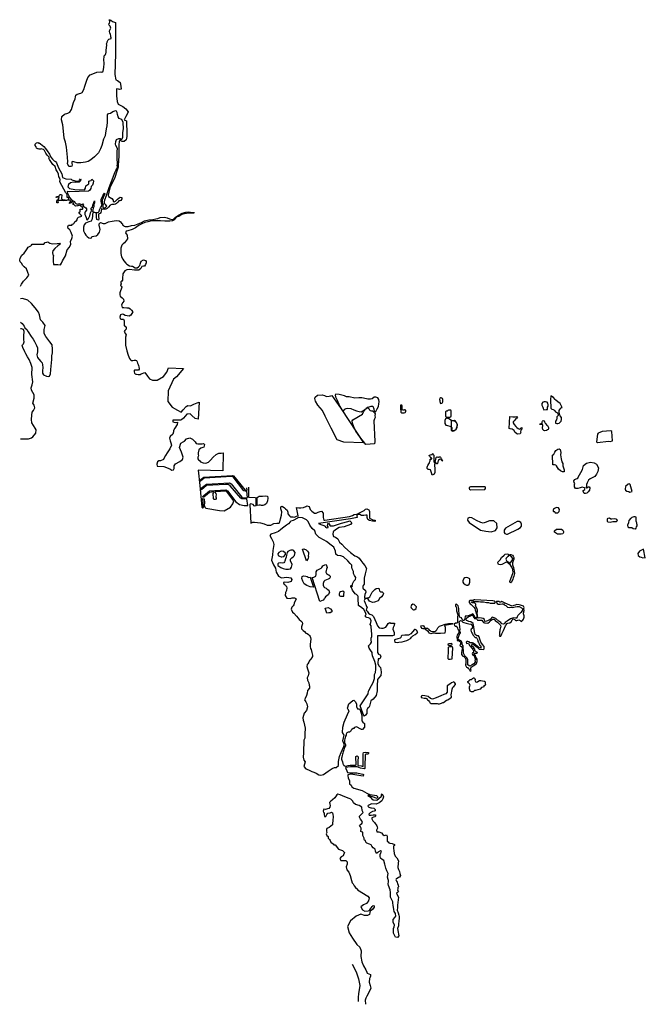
# Model space of a CAD drawing. Extents: x 208690 to 241262, y 753564 to 804811.
import ezdxf

# ---------------------------------------------------------------- set-up
doc = ezdxf.new("R2010")
doc.units = 0
doc.header["$LTSCALE"] = 800
doc.layers.add('WETLANDS', color=3, linetype='CONTINUOUS')

msp = doc.modelspace()

# ---------------------------------------------------------------- linework, layer by layer
at = {"layer": 'WETLANDS', "color": 0}
for points in [[(208734, 790940), (208779, 791046), (208884, 791198), (209055, 791367), (209162, 791520), (209120, 791647), (209040, 791842), (208917, 791955), (208853, 792015), (208789, 792147), (208710, 792210), (208708, 792213), (208690, 792300), (208718, 792398), (208801, 792557), (208915, 792666), (209005, 792781), (209077, 792893), (209123, 792978), (209202, 793014), (209272, 793036), (209298, 793075), (209335, 793130), (209954, 793128), (210010, 793206), (210095, 793239), (210164, 793246), (210258, 793184), (210390, 793151), (210643, 793169), (210786, 793171), (210815, 793150), (210677, 793047), (210518, 792895), (210408, 792776), (210391, 792699), (210419, 792572), (210451, 792531), (210426, 792459), (210430, 792392), (210440, 792238), (210459, 792069), (210681, 792066), (210812, 792054), (210820, 792057), (210866, 792134), (210892, 792171), (210923, 792254), (211069, 792518), (211164, 792824), (211289, 792967), (211349, 793128), (211329, 793268), (211397, 793431), (211442, 793549), (211376, 793727), (211308, 793879), (211221, 793951), (211201, 794035), (211238, 794125), (211350, 794124), (211400, 794115), (211448, 794162), (211486, 794193), (211501, 794218), (211522, 794241), (211536, 794244), (211568, 794276), (211582, 794317), (211623, 794327), (211647, 794344), (211688, 794394), (211708, 794483), (211745, 794525), (211805, 794546), (211879, 794562), (211922, 794590), (211887, 794645), (211815, 794698), (211789, 794764), (211788, 794800), (211833, 794813), (211840, 794834), (211838, 794903), (211839, 794945), (211902, 794947), (211961, 794952), (211977, 794968), (211976, 795033), (211905, 795079), (211861, 795116), (211806, 795151), (211794, 795143), (211767, 795157), (211711, 795124), (211599, 795112), (211526, 795167), (211517, 795194), (211488, 795191), (211456, 795207), (211465, 795232), (211489, 795236), (211510, 795240), (211499, 795270), (211473, 795303), (211434, 795326), (211390, 795324), (211358, 795280), (211321, 795253), (211287, 795244), (211280, 795267), (211305, 795310), (211333, 795333), (211344, 795367), (211331, 795401), (211280, 795425), (211235, 795425), (211125, 795395), (210951, 795381), (210829, 795393), (210755, 795406), (210717, 795407), (210688, 795390), (210684, 795327), (210688, 795292), (210687, 795272), (210630, 795273), (210629, 795364), (210660, 795453), (210716, 795444), (210719, 795509), (210739, 795543), (210737, 795565), (210699, 795573), (210593, 795564), (210599, 795615), (210697, 795614), (210752, 795640), (210788, 795704), (210868, 795711), (210886, 795660), (210863, 795556), (210872, 795489), (210941, 795443), (211058, 795438), (211147, 795423), (211220, 795440), (211244, 795480), (211224, 795551), (211170, 795565), (211158, 795610), (211164, 795670), (211151, 795755), (211095, 795792), (210881, 796178), (210822, 796310), (210782, 796382), (210797, 796478), (210772, 796565), (210736, 796625), (210718, 796777), (210665, 796884), (210587, 797004), (210534, 797172), (210409, 797268), (210244, 797535), (210211, 797599), (210221, 797624), (210222, 797659), (210123, 797764), (210051, 797865), (209978, 797994), (209935, 798057), (209810, 798086), (209798, 798068), (209706, 798069), (209652, 798089), (209629, 798089), (209560, 798127), (209542, 798196), (209498, 798255), (209493, 798335), (209561, 798402), (209632, 798427), (209668, 798380), (209705, 798400), (209771, 798347), (209944, 798217), (210040, 798105), (210126, 797984), (210237, 797816), (210308, 797652), (210393, 797548), (210488, 797469), (210558, 797423), (210611, 797360), (210709, 797104), (210890, 796781), (210915, 796589), (211097, 796529), (211372, 796512), (211413, 796474), (211573, 796427), (211709, 796406), (211795, 796407), (211805, 796460), (211850, 796520), (211876, 796492), (211851, 796416), (211794, 796351), (211791, 796348), (211595, 796333), (211494, 796356), (211334, 796323), (211223, 796228), (211195, 796108), (211289, 796021), (211563, 795973), (212057, 795962), (212109, 796042), (212134, 796155), (212238, 796236), (212287, 796265), (212292, 796334), (212298, 796401), (212340, 796421), (212417, 796433), (212432, 796475), (212443, 796506), (212525, 796418), (212522, 796306), (212487, 796200), (212447, 796157), (212408, 796132), (212393, 796029), (212320, 795916), (212267, 795880), (211293, 795855), (211184, 795862), (211157, 795843), (211187, 795786), (211252, 795645), (211248, 795617), (211297, 795535), (211390, 795433), (211481, 795375), (211546, 795353), (211553, 795303), (211618, 795244), (211680, 795215), (211762, 795243), (211872, 795218), (211928, 795154), (211941, 795198), (211976, 795234), (212010, 795170), (211983, 795121), (212027, 795086), (212134, 795015), (212177, 794960), (212164, 794902), (212096, 794814), (212074, 794754), (212084, 794663), (212122, 794609), (212154, 794518), (212167, 794405), (212218, 794395), (212274, 794455), (212334, 794603), (212382, 794757), (212438, 794904), (212405, 794957), (212407, 795007), (212444, 795029), (212476, 795057), (212500, 795150), (212538, 795250), (212554, 795312), (212585, 795381), (212587, 795257), (212557, 795187), (212544, 795083), (212519, 794993), (212494, 794896), (212486, 794828), (212631, 794779), (212738, 794782), (212787, 794788), (212821, 794820), (212845, 794923), (212893, 795013), (212936, 795070), (212976, 795162), (212957, 795268), (212940, 795370), (212933, 795444), (212989, 795566), (213033, 795679), (213058, 795725), (213072, 795771), (213092, 795788), (213119, 795726), (213062, 795608), (213013, 795491), (212980, 795409), (212982, 795326), (213004, 795231), (213034, 795169), (213023, 795140), (213021, 795049), (213033, 795011), (213133, 795017), (213199, 795064), (213231, 795105), (213165, 795187), (213112, 795245), (213108, 795310), (213128, 795439), (213210, 795669), (213341, 796075), (213554, 796615), (213637, 796859), (213711, 797004), (213747, 797077), (213778, 797121), (213781, 797178), (213772, 797210), (213776, 797297), (213770, 797617), (213765, 797776), (213766, 797894), (213761, 797969), (213769, 798013), (213784, 798050), (213788, 798091), (213767, 798140), (213700, 798257), (213686, 798324), (213698, 798464), (213734, 798567), (213846, 798634), (213924, 798620), (213997, 798583), (214030, 798603), (214058, 798700), (214056, 798810), (214067, 798931), (214099, 799138), (214070, 799457), (214002, 799622), (213956, 799638), (213866, 799664), (213812, 799761), (213784, 799876), (213766, 799986), (213738, 800049), (213659, 800061), (213544, 800015), (213416, 799933), (213319, 799917), (213258, 799898), (213253, 799844), (213240, 799708), (213249, 799598), (213243, 799481), (213221, 799285), (213187, 799137), (213168, 799011), (213165, 798916), (213140, 798773), (213052, 798600), (212967, 798266), (212891, 798090), (212789, 797881), (212591, 797678), (212396, 797511), (212259, 797436), (212123, 797399), (211872, 797368), (211679, 797355), (211501, 797417), (211431, 797438), (211416, 797422), (211401, 797384), (211407, 797321), (211416, 797259), (211406, 797193), (211356, 797173), (211243, 797178), (211173, 797329), (211201, 797416), (211184, 797658), (211121, 798182), (211082, 798433), (211002, 798653), (210969, 799011), (210929, 799344), (210874, 799596), (210885, 799774), (211027, 799897), (211202, 799939), (211309, 799998), (211389, 800143), (211490, 800507), (211576, 800699), (211604, 800799), (211611, 800884), (211679, 800938), (211868, 800991), (211949, 801018), (212034, 801176), (212081, 801349), (212172, 801609), (212235, 801809), (212354, 801934), (212501, 801999), (212707, 802078), (212874, 802098), (212974, 802071), (213039, 802123), (213073, 802317), (213080, 802533), (213074, 802732), (213083, 802870), (213110, 802972), (213154, 802998), (213182, 803028), (213196, 803115), (213195, 803200), (213220, 803501), (213218, 803541), (213206, 803546), (213210, 803549), (213232, 803587), (213238, 803627), (213247, 803656), (213262, 803699), (213304, 803769), (213330, 803796), (213401, 803812), (213446, 803840), (213453, 803873), (213441, 803923), (213433, 803968), (213423, 804048), (213383, 804126), (213373, 804202), (213379, 804276), (213405, 804305), (213430, 804368), (213420, 804426), (213397, 804481), (213351, 804518), (213337, 804590), (213350, 804609), (213365, 804635), (213383, 804702), (213391, 804741), (213376, 804753), (213347, 804781), (213352, 804807), (213387, 804811), (213443, 804792), (213527, 804723), (213627, 804682), (213680, 804657), (213674, 803030), (213649, 801960), (213688, 801678), (213779, 801645), (213913, 801549), (213955, 801358), (213967, 801193), (213894, 801174), (213827, 801189), (213736, 801211), (213728, 801137), (213724, 800841), (213763, 800550), (213822, 800422), (214057, 800298), (214216, 800173), (214345, 800009), (214280, 799892), (214213, 799771), (214128, 799605), (214157, 799574), (214248, 799553), (214257, 799390), (214260, 798999), (214272, 798737), (214231, 798557), (214128, 798466), (214025, 798478), (213902, 798536), (213864, 798459), (213858, 798309), (213860, 798158), (213857, 797993), (213848, 797742), (213838, 797453), (213821, 797249), (213813, 797141), (213787, 797038), (213756, 796923), (213652, 796601), (213392, 796059), (213300, 795684), (213308, 795605), (213479, 795498), (213555, 795419), (213553, 795347), (213606, 795330), (213671, 795370), (213789, 795476), (213861, 795547), (213918, 795579), (214008, 795548), (214002, 795479), (213948, 795405), (213896, 795389), (213850, 795378), (213802, 795321), (213737, 795249), (213685, 795216), (213607, 795200), (213490, 795187), (213408, 795158), (213401, 795157), (213321, 795056), (213249, 794991), (213182, 794943), (213081, 794926), (212991, 794946), (212953, 794985), (212948, 794958), (212935, 794844), (212914, 794768), (212873, 794715), (212818, 794705), (212796, 794646), (212801, 794555), (212812, 794461), (212789, 794381), (212707, 794411), (212684, 794540), (212693, 794661), (212686, 794740), (212681, 794747), (212631, 794756), (212567, 794771), (212518, 794757), (212481, 794682), (212483, 794576), (212453, 794401), (212406, 794330), (212291, 794289), (212117, 794213), (212054, 794128), (212006, 794020), (212016, 793826), (212076, 793682), (212141, 793590), (212199, 793535), (212294, 793459), (212364, 793432), (212423, 793451), (212438, 793504), (212468, 793532), (212547, 793536), (212667, 793565), (212752, 793623), (212853, 793759), (212874, 793891), (212823, 794113), (212825, 794191), (212905, 794247), (213042, 794196), (213149, 794205), (213322, 794289), (213502, 794327), (213706, 794351), (213869, 794349), (213943, 794292), (213988, 794214), (214036, 794187), (214049, 794140), (214100, 794094), (214131, 794066), (214181, 794042), (214338, 794039), (214508, 794097), (214686, 794114), (215038, 794256), (215192, 794344), (215415, 794393), (215623, 794410), (215775, 794452), (215885, 794466), (216002, 794521), (216222, 794535), (216360, 794496), (216484, 794453), (216552, 794430), (216636, 794411), (216682, 794415), (216808, 794532), (216995, 794654), (217147, 794742), (217333, 794795), (217471, 794815), (217578, 794798), (217676, 794776), (217752, 794782), (217766, 794767), (217750, 794738), (217578, 794739), (217372, 794729), (217256, 794707), (217126, 794663), (216979, 794574), (216843, 794537), (216734, 794392), (216638, 794336), (216513, 794330), (216251, 794329), (216021, 794344), (215814, 794349), (215558, 794336), (215365, 794291), (215209, 794254), (215043, 794183), (214911, 794108), (214727, 793975), (214539, 793890), (214324, 793823), (214237, 793803), (214204, 793720), (214233, 793660), (214291, 793590), (214297, 793407), (214153, 793202), (214078, 793150), (214016, 793073), (213960, 792911), (213952, 792760), (213953, 792646), (213988, 792472), (214056, 792341), (214121, 792261), (214218, 792131), (214276, 792078), (214406, 792001), (214510, 791977), (214572, 791978), (214703, 791901), (214813, 791898), (214883, 791941), (214937, 792009), (214970, 792085), (215021, 792240), (215132, 792306), (215240, 792283), (215278, 792225), (215275, 792155), (215269, 792149), (215235, 792062), (215185, 791983), (215138, 791985), (215049, 791973), (214993, 791858), (214896, 791779), (214664, 791767), (214413, 791805), (214262, 791783), (214163, 791731), (214131, 791685), (214090, 791642), (214064, 791582), (214044, 791349), (214035, 791276), (214041, 791246), (214013, 791204), (213960, 791172), (213948, 791146), (213960, 791116), (213968, 791060), (213933, 790978), (213949, 790952), (213986, 790933), (214000, 790891), (213975, 790782), (213934, 790698), (213909, 790601), (213912, 790484), (213924, 790423), (214023, 790340), (214092, 790268), (214113, 790161), (214052, 790096), (213994, 789976), (214006, 789892), (214021, 789833), (214106, 789829), (214274, 789813), (214373, 789820), (214450, 789766), (214520, 789686), (214574, 789600), (214480, 789440), (214392, 789377), (214188, 789414), (214096, 789464), (214018, 789477), (213945, 789452), (213899, 789334), (213916, 789261), (213959, 789229), (214090, 789222), (214122, 789134), (214128, 788958), (214134, 788881), (214179, 788851), (214226, 788784), (214229, 788707), (214189, 788653), (214157, 788633), (214132, 788587), (214197, 788463), (214231, 788411), (214207, 788295), (214191, 788125), (214203, 787863), (214273, 787578), (214342, 787343), (214399, 787175), (214460, 787110), (214502, 787079), (214578, 787077), (214658, 787091), (214721, 787090), (214778, 787068), (214802, 787008), (214832, 786939), (214851, 786856), (214871, 786810), (214897, 786744), (214915, 786658), (214909, 786619), (214880, 786573), (214811, 786568), (214705, 786562), (214674, 786570), (214642, 786556), (214648, 786479), (214672, 786406), (214696, 786371), (214736, 786359), (214777, 786353), (214851, 786351), (214921, 786345), (214964, 786351), (215012, 786379), (215205, 786442), (215347, 786264), (215450, 786127), (215608, 786043), (215845, 786050), (216178, 786233), (216343, 786473), (216436, 786699), (217227, 786655), (216862, 786224), (216694, 786098), (216412, 785501), (216400, 784947), (216627, 784652), (216905, 784486), (217089, 784377), (217206, 784499), (217360, 784677), (217443, 784728), (217576, 784715), (217758, 784797), (217922, 784877), (218036, 784902), (217990, 784017), (217823, 784046), (217655, 784216), (217568, 784300), (217396, 784277), (217221, 784072), (217109, 783976), (217065, 783970), (216666, 783966), (216663, 783878), (216783, 783850), (216911, 783870), (216895, 783743), (216769, 783555), (216695, 783430), (216702, 783359), (216656, 783245), (216530, 783124), (216494, 783028), (216530, 782889), (216568, 782792), (216600, 782672), (216505, 782481), (216367, 782260), (216277, 782132), (216212, 782013), (216175, 781927), (216026, 781853), (215940, 781844), (215861, 781794), (215831, 781680), (215856, 781574), (216203, 781553), (216515, 781431), (216617, 781370), (216700, 781381), (216740, 781443), (216733, 781597), (216810, 781694), (217024, 781810), (217171, 781916), (217208, 782048), (217111, 782295), (217007, 782543), (217085, 782765), (217209, 782835), (217277, 782880), (217380, 782988), (217547, 783041), (217684, 782978), (217769, 782898), (217825, 782835), (217877, 782756), (217973, 782736), (218054, 782733), (218182, 782740), (218263, 782747), (218318, 782696), (218269, 782565), (218121, 782512), (218017, 782419), (217975, 782269), (217989, 782173), (217999, 782104), (217972, 782036), (217965, 781948), (217996, 781910), (218048, 781862), (218103, 781804), (218250, 781753), (218389, 781731), (218520, 781783), (218617, 781877), (218757, 782049), (218916, 782183), (219067, 782248), (219177, 782255), (219284, 782259), (219260, 781331), (217984, 781358), (218067, 780573), (218167, 779433), (218218, 779407), (218254, 779415), (218217, 779893), (218302, 779868), (218317, 779670), (218302, 779551), (218332, 779444), (218378, 779389), (219100, 779270), (219334, 779252), (219666, 779433), (219784, 779621), (219836, 779770), (219451, 780272), (218858, 780237), (218843, 780214), (218904, 780151), (218919, 780082), (218908, 780010), (218901, 779977), (218915, 779919), (218912, 779860), (218868, 779838), (218816, 779833), (218776, 779881), (218768, 780149), (218800, 780211), (218773, 780236), (218566, 780196), (218359, 780032), (218279, 779959), (218223, 779952), (218223, 779991), (218274, 780049), (218568, 780287), (219418, 780339), (219507, 780281), (219950, 779723), (220127, 779572), (220378, 779527), (220569, 779532), (220523, 779879), (220315, 779868), (220258, 779873), (220201, 779913), (219657, 780557), (219552, 780619), (219401, 780626), (218416, 780562), (218154, 780347), (218129, 780366), (218130, 780436), (218416, 780642), (219614, 780714), (219705, 780651), (220255, 779965), (220311, 779932), (220548, 779937), (220521, 780272), (220430, 780271), (220364, 780297), (219813, 781011), (219772, 781035), (219732, 781038), (218290, 780953), (218105, 780795), (218063, 780779), (218059, 780818), (218065, 780840), (218282, 781002), (219766, 781080), (219822, 781076), (220434, 780318), (220539, 780329), (220524, 780438)], [(208734, 789067), (208825, 789006), (208920, 788859), (208952, 788774), (209054, 788680), (209127, 788559), (209291, 788328), (209395, 788181), (209461, 788067), (209557, 787860), (209610, 787731), (209619, 787519), (209591, 787366), (209619, 787233), (209687, 787139), (209792, 787029), (209857, 786949), (209881, 786852), (209903, 786700), (209885, 786528), (209882, 786410), (209930, 786332), (210085, 786255), (210183, 786245), (210239, 786264), (210293, 786376), (210314, 786593), (210313, 786603), (210364, 787123), (210356, 787195), (210357, 787324), (210404, 787476), (210395, 787668), (210385, 787886), (210254, 788042), (210049, 788320), (209969, 788485), (209973, 788693), (210023, 788889), (209891, 789069), (209775, 789187), (209718, 789453), (209665, 789596), (209492, 789819), (209305, 790032), (209115, 790213), (208844, 790293), (208734, 790281)], [(208734, 783004), (208813, 783001), (208920, 782987), (209145, 782999), (209261, 783032), (209299, 783046), (209375, 783105), (209526, 783295), (209543, 783468), (209502, 783548), (209410, 783682), (209322, 783829), (209302, 784003), (209319, 784232), (209340, 784384), (209416, 784462), (209478, 784615), (209447, 784749), (209377, 784852), (209445, 785110), (209444, 785290), (209309, 785535), (209281, 785650), (209341, 785808), (209375, 785967), (209324, 786352), (209341, 786716), (209272, 786911), (209190, 787130), (209187, 787132), (209097, 787256), (209014, 787422), (208957, 787517), (208857, 787755), (208825, 787849), (208833, 787889), (208883, 787938), (208919, 788044), (208908, 788150), (208902, 788358), (208916, 788578), (208883, 788686), (208783, 788719), (208734, 788725)], [(226591, 782779), (225573, 782822), (225213, 782940), (224901, 783545), (224590, 784171), (224447, 784462), (224214, 784756), (224086, 784963), (224057, 785087), (224080, 785163), (224199, 785276), (224431, 785280), (224564, 785256), (224665, 785207), (224799, 785223), (224887, 785241), (224945, 785244), (225428, 784549), (226591, 782779)], [(225524, 785258), (225331, 785300), (225154, 785328), (225129, 785306), (225111, 785267), (225132, 785181), (225210, 785048), (225360, 784676), (225438, 784547), (225526, 784450), (225559, 784463), (225612, 784537), (225684, 784574), (225782, 784585), (225925, 784572), (226082, 784507), (226220, 784460), (226358, 784423), (226468, 784407), (226553, 784448), (226665, 784523), (226731, 784569), (226752, 784604), (226802, 784646), (226879, 784669), (226983, 784689), (227027, 784702), (227073, 784688), (227098, 784644), (227110, 784602), (227121, 784550), (227126, 784508), (227139, 784474), (227142, 784457), (227167, 784428), (227203, 784417), (227238, 784419), (227262, 784496), (227305, 784565), (227363, 784682), (227389, 784818), (227412, 784914), (227394, 785041), (227342, 785123), (227225, 785165), (227151, 785170), (227038, 785070), (226960, 785062), (226815, 785067), (226586, 785111), (226511, 785126), (226339, 785131), (226138, 785113), (225839, 785174), (225713, 785180), (225596, 785229), (225524, 785258)], [(220595, 780473), (220611, 779962), (220971, 779938), (220993, 779892), (220984, 779501), (220946, 779484), (220895, 779515), (220840, 779578), (220702, 779612), (220667, 779580), (220729, 778604), (220788, 778647), (220837, 778664), (220918, 778657), (221220, 778619), (221423, 778568), (221572, 778496), (221769, 778500), (221925, 778583), (222080, 778609), (222199, 778610), (222239, 778675), (222262, 778834), (222325, 779030), (222347, 779194), (222292, 779360), (222286, 779450), (222352, 779485), (222475, 779398), (222532, 779354), (222609, 779288), (222649, 779183), (222657, 779090), (222731, 778981), (222797, 778933), (222876, 778931), (222932, 778928), (222990, 778926), (223096, 778963), (223184, 778993), (223099, 779417), (223226, 779412), (223329, 779407), (223458, 779423), (223588, 779470), (223644, 779510), (223754, 779475), (223817, 779313), (223900, 779232), (224043, 779131), (224130, 779126), (224235, 779172), (224326, 779222), (224398, 779235), (224494, 779123), (224498, 778908), (224531, 778760), (224579, 778757), (225863, 778949), (226011, 779009), (226109, 779060), (226222, 779067), (226264, 778894), (225908, 778834), (224255, 778582), (224369, 778529), (224529, 778477), (224592, 778448), (224615, 778392), (224687, 778364), (224749, 778376), (224743, 778424), (224712, 778470), (224733, 778551), (224770, 778598), (224806, 778561), (224854, 778472), (225029, 778473), (225451, 778608), (225771, 778699), (225873, 778722), (225975, 778622), (225912, 778534), (225576, 778413), (225325, 778374), (225131, 778254), (225019, 778156), (224995, 778034), (225037, 777916), (225132, 777881), (225246, 777784), (225347, 777617), (225462, 777506), (225618, 777347), (225908, 777072), (226138, 776909), (226272, 776856), (226359, 776780), (226444, 776661), (226563, 776531), (226660, 776401), (226746, 776239), (226682, 775969), (226628, 775742), (226628, 775536), (226617, 775439), (226574, 775363), (226563, 775320), (226560, 775223), (226688, 775103), (226715, 775007), (226657, 774894), (226640, 774768), (226647, 774711), (226869, 774741), (226912, 774764), (226986, 774912), (227036, 775010), (227176, 775150), (227256, 775208), (227383, 775216), (227418, 775087), (227480, 775028), (227564, 775026), (227615, 774982), (227628, 774945), (227603, 774853), (227534, 774778), (227424, 774681), (227346, 774561), (227169, 774492), (227052, 774484), (226896, 774539), (226837, 774654), (226780, 774681), (226700, 774673), (226652, 774659), (226628, 774577), (226670, 774439), (226718, 774371), (226742, 774272), (226784, 774218), (226751, 774147), (226729, 774083), (226787, 774030), (226849, 773926), (226912, 773864), (227021, 773836), (227103, 773747), (227185, 773585), (227244, 773431), (227319, 773268), (227411, 773157), (227523, 773143), (227619, 773143), (227746, 773196), (227823, 773299), (227880, 773388), (227953, 773432), (228013, 773407), (228202, 773410), (228193, 773286), (228127, 773177), (228120, 773084), (228186, 772922), (228184, 772770), (228105, 772747), (227456, 772744), (227315, 772740), (227311, 771882), (227369, 771788), (227454, 771746), (227497, 771648), (227437, 771548), (227354, 771540), (227330, 771310), (227382, 771184), (227467, 771090), (227485, 770996), (227513, 770843), (227490, 770678), (227379, 770533), (227317, 770464), (227306, 770146), (227300, 769875), (227243, 769637), (227094, 769453), (226964, 769362), (226895, 769090), (226864, 769016), (226802, 768955), (226759, 768892), (226764, 768762), (226766, 768706), (226701, 768618), (226624, 768559), (226601, 768576), (226599, 768580), (226415, 769105), (226522, 769257), (226662, 769465), (226841, 769723), (226856, 769855), (226872, 769895), (226999, 770154), (227096, 770320), (227160, 770530), (227161, 770728), (227220, 770836), (227239, 771001), (227229, 771211), (227176, 771409), (227053, 771699), (227035, 771827), (227038, 771870), (226959, 772002), (226879, 772101), (226855, 772219), (226955, 772332), (227003, 772408), (226997, 772527), (226998, 772620), (227032, 772702), (227019, 772880), (227002, 772972), (226987, 773259), (226943, 773340), (226978, 773438), (226982, 773525), (226933, 773644), (226859, 773676), (226762, 773701), (226699, 773738), (226698, 773812), (226725, 773854), (226703, 773962), (226607, 774106), (226503, 774196), (226336, 774320), (226334, 774467), (226317, 774548), (226311, 774641), (226319, 774727), (226318, 774769), (226311, 774795), (226292, 774817), (226273, 774847), (226225, 774895), (226199, 774906), (226162, 774936), (226021, 775125), (225971, 775264), (225938, 775306), (225949, 775385), (225999, 775291), (226024, 775453), (226081, 775587), (226167, 775668), (226197, 775770), (226120, 775879), (226072, 775991), (226070, 776087), (226007, 776221), (225985, 776322), (225977, 776429), (225900, 776503), (225770, 776642), (225552, 776861), (225413, 776907), (225236, 776921), (225148, 776990), (225131, 777141), (225051, 777355), (224914, 777459), (224662, 777653), (224536, 777725), (224275, 777856), (224104, 778034), (224061, 778200), (223921, 778327), (223798, 778495), (223702, 778685), (223618, 778784), (223415, 778889), (223204, 778898), (223151, 778868), (222921, 778749), (222809, 778704), (222776, 778674), (222688, 778577), (222579, 778494), (222447, 778391), (222285, 778271), (222166, 778169), (221994, 778104), (221767, 778027), (221717, 777956), (221796, 777803), (221895, 777633), (221921, 777489), (221877, 777186), (221845, 776943), (221803, 776683), (221897, 776434), (222015, 776261), (222042, 776064), (222172, 775840), (222329, 775769), (222607, 775794), (222808, 775761), (222853, 775679), (222819, 775566), (222658, 775520), (222454, 775529), (222431, 775517), (222431, 775508), (222427, 775485), (222436, 775459), (222440, 775441), (222445, 775427), (222476, 775410), (222489, 775396), (222525, 775378), (222552, 775352), (222582, 775314), (222605, 775238), (222574, 775101), (222527, 775003), (222512, 774836), (222596, 774696), (222773, 774692), (222868, 774727), (223001, 774720), (223065, 774677), (223078, 774643), (223005, 774493), (222972, 774445), (222955, 774349), (222929, 774310), (222851, 774235), (222822, 774129), (222886, 773980), (222960, 773916), (223095, 773766), (223192, 773670), (223237, 773585), (223333, 773522), (223404, 773448), (223413, 773368), (223366, 773208), (223359, 773102), (223451, 773025), (223513, 772973), (223595, 772889), (223658, 772866), (223722, 772815), (223779, 772754), (223811, 772708), (223837, 772651), (223846, 772567), (223833, 772445), (223818, 772286), (223806, 772182), (223834, 772084), (223858, 772024), (223902, 771876), (223915, 771813), (223935, 771735), (223936, 771672), (223853, 771530), (223803, 771470), (223770, 771429), (223745, 771378), (223690, 771279), (223659, 771246), (223640, 771146), (223669, 771018), (223713, 770916), (223746, 770813), (223706, 770669), (223658, 770564), (223676, 770433), (223749, 770293), (223770, 770173), (223778, 770115), (223776, 770026), (223675, 769894), (223655, 769764), (223619, 769634), (223550, 769487), (223516, 769405), (223581, 769311), (223643, 769202), (223676, 769044), (223616, 768854), (223495, 768726), (223439, 768474), (223446, 768357), (223485, 768243), (223553, 767943), (223540, 767636), (223533, 767417), (223487, 767315), (223490, 767139), (223475, 766847), (223460, 766648), (223456, 766422), (223490, 766272), (223554, 766188), (223518, 766056), (223490, 765939), (223587, 765826), (223724, 765760), (223908, 765688), (224011, 765654), (224126, 765588), (224272, 765514), (224363, 765495), (224505, 765533), (224752, 765702), (224956, 765839), (225077, 765892), (225162, 765893), (225283, 765992), (225286, 766197), (225333, 766459), (225433, 766670), (225561, 766979), (225595, 767090), (225566, 767141), (225512, 767276), (225545, 767425), (225579, 767573), (225490, 767709), (225513, 767982), (225590, 768253), (225754, 768645), (225850, 768839), (225791, 768908), (225750, 768981), (225818, 769206), (226037, 769377), (226085, 769391), (226154, 769326), (226234, 769205), (226232, 769058), (226241, 769010), (226280, 768943), (226320, 768945), (226376, 768939), (226424, 768875), (226461, 768724), (226506, 768600), (226505, 768466), (226509, 768327), (226561, 768247), (226635, 768175), (226647, 767985), (226540, 767871), (226485, 767866), (226416, 767894), (226268, 767994), (226217, 768002), (226118, 767979), (226090, 767919), (226054, 767915), (225978, 767868), (225940, 767828), (225906, 767755), (225854, 767730), (225789, 767727), (225723, 767689), (225692, 767616), (225689, 767576), (225659, 767523), (225635, 767442), (225617, 767381), (225608, 767320), (225602, 767240), (225601, 767192), (225640, 767125), (225661, 767080), (225655, 767004), (225611, 766958), (225585, 766880), (225563, 766803), (225537, 766704), (225518, 766633), (225503, 766577), (225481, 766513), (225458, 766419), (225451, 766383), (225451, 766315), (225469, 766264), (225504, 766187), (225506, 766102), (225534, 766026), (225563, 766019), (225574, 765985), (225604, 765973), (225671, 765964), (225786, 765992), (225890, 766010), (226025, 766008), (226179, 766006), (226211, 766024), (226192, 766459), (226262, 766505), (226319, 766451), (226295, 766214), (226291, 766006), (226315, 765992), (226472, 765983), (226575, 765936), (226581, 766606), (226593, 766672), (226710, 766693), (226843, 766676), (226859, 766612), (226839, 766575), (226737, 766579), (226675, 766546), (226670, 766373), (226659, 766114), (226657, 765829), (226622, 765812), (226440, 765856), (226257, 765920), (225913, 765928), (225660, 765887), (225662, 765837), (225730, 765711), (225760, 765633), (225877, 765615), (226239, 765606), (226471, 765564), (226560, 765544), (226593, 765529), (226567, 765442), (226446, 765460), (225935, 765548), (225856, 765525), (225778, 765501), (225769, 765448), (225793, 765355), (225859, 765198), (225868, 765045), (225955, 764973), (225978, 764887), (226080, 764818), (226521, 764693), (226757, 764545), (226927, 764487), (227164, 764444), (227273, 764429), (227314, 764388), (227316, 764320), (227294, 764280), (227059, 764360), (226871, 764440), (226832, 764449), (226817, 764434), (226904, 764382), (226958, 764340), (227013, 764270), (227098, 764212), (227292, 764195), (227397, 764272), (227531, 764394), (227532, 764463), (227557, 764512), (227634, 764370), (227600, 764262), (227538, 764156), (227413, 764055), (227249, 763983), (227014, 763999), (226826, 763914), (226820, 763875), (226872, 763820), (226926, 763806), (226965, 763798), (226982, 763793), (227015, 763793), (227130, 763776), (227198, 763704), (227199, 763640), (227139, 763613), (227053, 763596), (226929, 763530), (226861, 763458), (226891, 763402), (226984, 763414), (227101, 763424), (227200, 763423), (227240, 763372), (227186, 763322), (227103, 763303), (227028, 763278), (227031, 763224), (227079, 763120), (227157, 763027), (227276, 762847), (227306, 762807), (227317, 762725), (227272, 762626), (227276, 762546), (227381, 762542), (227523, 762484), (227596, 762395), (227664, 762344), (227739, 762365), (227787, 762378), (227826, 762312), (227828, 762279), (227822, 762149), (227830, 762045), (227869, 762016), (227910, 761974), (227962, 761945), (228082, 761933), (228202, 761878), (228201, 761829), (228152, 761788), (228144, 761678), (228161, 761561), (228190, 761407), (228244, 761279), (228324, 761186), (228409, 761033), (228392, 760905), (228375, 760684), (228405, 760575), (228465, 760480), (228487, 760379), (228521, 760271), (228462, 760179), (228408, 760163), (228288, 760072), (228279, 760037), (228306, 759969), (228349, 759914), (228367, 759846), (228400, 759761), (228417, 759676), (228384, 759638), (228374, 759572), (228367, 759513), (228393, 759476), (228417, 759446), (228396, 759420), (228353, 759389), (228312, 759350), (228326, 759302), (228404, 759139), (228356, 758730), (228357, 758606), (228350, 758472), (228393, 758330), (228428, 758199), (228451, 758127), (228453, 758036), (228433, 757916), (228415, 757738), (228405, 757648), (228366, 757506), (228403, 757313), (228414, 757217), (228426, 757122), (228362, 757033), (228259, 757052), (228157, 757268), (228149, 757510), (228189, 757592), (228200, 757683), (228141, 757832), (228142, 757987), (228217, 758074), (228280, 758148), (228261, 758283), (228190, 758391), (228178, 758498), (228140, 758716), (228123, 758835), (228109, 758899), (228001, 759140), (227995, 759255), (227995, 759376), (227978, 759529), (227884, 759741), (227869, 759835), (227891, 759936), (227891, 760009), (227880, 760054), (227845, 760176), (227868, 760373), (227813, 760519), (227751, 760647), (227700, 760861), (227649, 761052), (227563, 761107), (227480, 761179), (227456, 761277), (227461, 761368), (227501, 761444), (227523, 761513), (227468, 761553), (227370, 761507), (227332, 761461), (227263, 761422), (227218, 761528), (227199, 761638), (227097, 761715), (227020, 761790), (226989, 761856), (226896, 761906), (226760, 761945), (226720, 762006), (226687, 762096), (226634, 762109), (226623, 762150), (226629, 762220), (226615, 762249), (226562, 762353), (226551, 762418), (226557, 762460), (226547, 762518), (226483, 762549), (226453, 762567), (226461, 762678), (226462, 762724), (226429, 762806), (226390, 762874), (226433, 762931), (226500, 762973), (226534, 763024), (226506, 763114), (226437, 763202), (226389, 763308), (226377, 763363), (226508, 763473), (226567, 763539), (226520, 763645), (226495, 763820), (226372, 763911), (226171, 763961), (226074, 764055), (226033, 764133), (225931, 764237), (225841, 764284), (225622, 764370), (225383, 764464), (225249, 764501), (225196, 764459), (225099, 764309), (224976, 764210), (224884, 764139), (224827, 764066), (224839, 763985), (224858, 763920), (224846, 763830), (224792, 763747), (224601, 763711), (224523, 763719), (224484, 763616), (224502, 763552), (224539, 763522), (224539, 763436), (224554, 763342), (224630, 763340), (224688, 763435), (224733, 763506), (224856, 763529), (224925, 763559), (224982, 763527), (225002, 763440), (225013, 763340), (224995, 763131), (224976, 762968), (224970, 762899), (224811, 762768), (224674, 762716), (224668, 762666), (224664, 762581), (224683, 762503), (224651, 762442), (224673, 762348), (224753, 762290), (224758, 762216), (224823, 762145), (224858, 762098), (224895, 762011), (224961, 761953), (225008, 761909), (225045, 761871), (225114, 761860), (225283, 761647), (225500, 761574), (225583, 761487), (225595, 761477), (225530, 761294), (225430, 761236), (225363, 761151), (225410, 761057), (225540, 761047), (225662, 761050), (225735, 760979), (225745, 760856), (225691, 760712), (225731, 760558), (225835, 760443), (225893, 760267), (225962, 760002), (226006, 759895), (226053, 759841), (226111, 759723), (226175, 759643), (226270, 759551), (226285, 759526), (226819, 759194), (226892, 759102), (226857, 758944), (226739, 758817), (226594, 758737), (226454, 758645), (226531, 758474), (226666, 758417), (226828, 758430), (226902, 758447), (226952, 758529), (227010, 758596), (227038, 758658), (227097, 758700), (227148, 758688), (227144, 758622), (227057, 758504), (226942, 758416), (226914, 758346), (226904, 758238), (226798, 758191), (226634, 758187), (226443, 758253), (226206, 758158), (225915, 757902), (225752, 757606), (225838, 757280), (226015, 757000), (226248, 756679), (226391, 756541), (226477, 756356), (226459, 756053), (226508, 755772), (226595, 755559), (226714, 755357), (226756, 755239), (226784, 755190), (226864, 755157), (226950, 755108), (226959, 755029), (226931, 754984), (226905, 754901), (226886, 754716), (226938, 754547), (226965, 754403), (226872, 754174), (226759, 753984), (226712, 753879), (226685, 753787), (226687, 753564)], [(230748, 769280), (230917, 769394), (230988, 769411), (231096, 769496), (231167, 769555), (231170, 769591), (231163, 769657), (231178, 769770), (231182, 769843), (231210, 769961), (231236, 770062), (231289, 770112), (231383, 770208), (231375, 770245), (231345, 770290), (231285, 770348), (231251, 770339), (231175, 770298), (231082, 770224), (230954, 770133), (230940, 770072), (230944, 769943), (230949, 769806), (230873, 769717), (230770, 769685), (230612, 769620), (230376, 769516), (230187, 769444), (230071, 769474), (229949, 769577), (229787, 769620), (229670, 769638), (229600, 769607), (229599, 769541), (229681, 769507), (229754, 769491), (229828, 769493), (229864, 769473), (229929, 769419), (229974, 769371), (230022, 769313), (230042, 769270), (230063, 769247), (230121, 769219), (230261, 769215), (230333, 769221), (230425, 769222), (230473, 769201), (230547, 769205), (230645, 769234), (230718, 769267), (230748, 769280)], [(226008, 755662), (226207, 755249), (226324, 754887), (226394, 754542), (226338, 754108), (226316, 753940), (226318, 753708)]]:
    msp.add_lwpolyline(points, dxfattribs=at)
for points in [[(230594, 784836), (230663, 784848), (230703, 784864), (230709, 784887), (230717, 784926), (230713, 785048), (230706, 785095), (230637, 785132), (230591, 785122), (230568, 785104), (230551, 785042), (230558, 784987), (230563, 784945)], [(236931, 784632), (236828, 784842), (236708, 784928), (236605, 785002), (236570, 785043), (236484, 785154), (236391, 785197), (236340, 785226), (236323, 785026), (236345, 784591), (236403, 784536), (236460, 784517), (236507, 784508), (236546, 784448), (236584, 784403), (236650, 784370), (236680, 784357), (236725, 784273), (236727, 784211), (236679, 784155), (236650, 784142), (236650, 784071), (236637, 783982), (236590, 783916), (236590, 783816), (236655, 783793), (236710, 783787), (236774, 783805), (236835, 783863), (236880, 783922), (236903, 783994), (236892, 784107), (236834, 784193), (236820, 784223), (236819, 784224), (236789, 784288), (236772, 784400), (236775, 784462), (236814, 784527), (236864, 784588), (236904, 784626)], [(227163, 782743), (226704, 782706), (226405, 783095), (226191, 783391), (226082, 783628), (226015, 783814), (225998, 783925), (226028, 783983), (226532, 784280), (226592, 784396), (226682, 784518), (226735, 784579), (226808, 784602), (226866, 784573), (226907, 784505), (226940, 784463), (227005, 784455), (227061, 784446), (227077, 784440), (227100, 784417), (227135, 784385), (227161, 784349), (227195, 784300), (227188, 784213), (227191, 784112), (227156, 784028), (227135, 783924), (227172, 782852)], [(228608, 784504), (228599, 784658), (228605, 784713), (228584, 784748), (228523, 784755), (228519, 784707), (228522, 784554), (228526, 784444), (228533, 784388), (228567, 784353), (228629, 784341), (228707, 784349), (228753, 784365), (228777, 784389), (228787, 784443), (228788, 784474), (228788, 784476), (228758, 784504), (228732, 784497), (228700, 784495), (228663, 784494)], [(235986, 784508), (236092, 784514), (236164, 784518), (236172, 784565), (236172, 784612), (236175, 784651), (236200, 784695), (236212, 784762), (236179, 784855), (236149, 784907), (236068, 784913), (235993, 784917), (235922, 784899), (235883, 784834), (235876, 784754), (235891, 784705), (235911, 784675), (235934, 784642), (235941, 784600), (235948, 784567)], [(231173, 783947), (231039, 784040), (230937, 784071), (230854, 784044), (230827, 783943), (230828, 783795), (230877, 783709), (230958, 783682), (231091, 783662), (231160, 783627), (231194, 783578), (231193, 783511), (231174, 783433), (231200, 783393), (231287, 783404), (231418, 783495), (231474, 783648), (231487, 783735), (231432, 783849), (231374, 783921), (231326, 783954), (231229, 783934)], [(230881, 784139), (230971, 784129), (231080, 784122), (231137, 784134), (231148, 784185), (231162, 784332), (231153, 784444), (231132, 784481), (231068, 784496), (231016, 784482), (230986, 784463), (230942, 784441), (230904, 784427), (230867, 784398), (230855, 784317), (230854, 784231), (230856, 784191)], [(234182, 783542), (234207, 784154), (234366, 784133), (234505, 784141), (234582, 784151), (234606, 784131), (234566, 784079), (234519, 784032), (234437, 783935), (234391, 783875), (234384, 783824), (234433, 783742), (234513, 783632), (234570, 783591), (234635, 783527), (234704, 783498), (234748, 783523), (234800, 783572), (234828, 783579), (234826, 783505), (234786, 783453), (234773, 783422), (234770, 783363), (234782, 783319), (234755, 783253), (234631, 783238), (234566, 783251), (234469, 783335), (234442, 783438), (234339, 783501), (234228, 783516)], [(231175, 783423), (231173, 783974), (231348, 783910), (231438, 783831), (231469, 783727), (231458, 783584), (231404, 783472), (231340, 783436), (231282, 783417)], [(235908, 783739), (235849, 783737), (235808, 783735), (235779, 783750), (235780, 783770), (235836, 783795), (235877, 783795), (235900, 783809), (235898, 783856), (235898, 783886), (235904, 783919), (235939, 783945), (236005, 783925), (236022, 783884), (236049, 783811), (236075, 783777), (236124, 783729), (236162, 783693), (236195, 783648), (236219, 783588), (236217, 783520), (236208, 783481), (236178, 783459), (236113, 783434), (236018, 783416), (235973, 783432), (235929, 783479), (235907, 783566), (235927, 783682)], [(239551, 782897), (239526, 783383), (239475, 783405), (239011, 783371), (238895, 783332), (238808, 783283), (238768, 783246), (238720, 782839), (238774, 782797), (239344, 782868), (239424, 782863)], [(230247, 782149), (230257, 781795), (230291, 781769), (230310, 781755), (230313, 781727), (230289, 781679), (230286, 781630), (230298, 781434), (230297, 781242), (230271, 781156), (230162, 781113), (230129, 781232), (230086, 781386), (230013, 781399), (229960, 781403), (229909, 781447), (229908, 781524), (229925, 781574), (229948, 781604), (229990, 781686), (230020, 781749), (230051, 781809), (230058, 781846), (230059, 781905), (230060, 781929), (230086, 781936), (230114, 781940), (230148, 781951), (230149, 781962), (230140, 781994), (230089, 781997), (230086, 782021), (230092, 782032), (230061, 782064), (230031, 782097), (230017, 782138), (230038, 782150), (230086, 782163), (230162, 782185), (230168, 782189), (230180, 782208), (230194, 782224), (230201, 782194), (230208, 782176), (230225, 782172)], [(230330, 781763), (230378, 782029), (230410, 782053), (230464, 782034), (230488, 782037), (230535, 782054), (230582, 782051), (230598, 782036), (230616, 782002), (230635, 781970), (230647, 781953), (230668, 781917), (230689, 781886), (230708, 781857), (230722, 781837), (230681, 781845), (230640, 781906), (230619, 781939), (230548, 781920), (230501, 781883), (230478, 781834), (230462, 781792), (230438, 781710), (230425, 781697), (230406, 781703), (230376, 781731), (230366, 781752), (230350, 781753)], [(236439, 781638), (236422, 782151), (236501, 782191), (236552, 782296), (236612, 782389), (236706, 782465), (236781, 782477), (236833, 782447), (236866, 782290), (236844, 782164), (236861, 782056), (236888, 781949), (236924, 781793), (236960, 781720), (236970, 781662), (236973, 781599), (237004, 781482), (237034, 781386), (237043, 781335), (237034, 781282), (236947, 781273), (236845, 781324), (236746, 781412), (236687, 781510), (236646, 781592), (236612, 781621), (236530, 781635)], [(237755, 780969), (237988, 781405), (238043, 781604), (238197, 781737), (238415, 781777), (238601, 781739), (238720, 781672), (238817, 781492), (238789, 781293), (238715, 781148), (238629, 781041), (238525, 780983), (238398, 780915), (238297, 780836), (238232, 780714), (238205, 780624), (238202, 780547), (238181, 780469), (238192, 780443), (238233, 780453), (238287, 780498), (238335, 780495), (238381, 780444), (238352, 780331), (238284, 780230), (238213, 780167), (238143, 780150), (238081, 780157), (238019, 780267), (238025, 780301), (238070, 780326), (238106, 780361), (238120, 780394), (238126, 780423), (238104, 780450), (237982, 780481), (237863, 780451), (237746, 780417), (237622, 780411), (237580, 780499), (237576, 780619), (237586, 780668), (237561, 780730), (237544, 780805), (237597, 780884), (237665, 780917), (237716, 780935), (237771, 780965)], [(232918, 780491), (232155, 780506), (232100, 780470), (232098, 780414), (232115, 780369), (232165, 780349), (232885, 780356), (232908, 780367), (232938, 780405), (232943, 780418), (232935, 780461)], [(240574, 780254), (240474, 780617), (240442, 780651), (240366, 780638), (240236, 780514), (240219, 780378), (240225, 780325), (240302, 780280), (240364, 780257), (240411, 780247), (240458, 780224)], [(221054, 779527), (221055, 779946), (221157, 780009), (221334, 780009), (221489, 780033), (221591, 780010), (221609, 779913), (221591, 779765), (221547, 779631), (221447, 779556), (221345, 779518), (221278, 779528), (221230, 779538), (221156, 779542)], [(227153, 778770), (227194, 778763), (227193, 778709), (227173, 778700), (227053, 778708), (226896, 778742), (226818, 778798), (226779, 778904), (226786, 778977), (226779, 779025), (226712, 779021), (226615, 779001), (226487, 779002), (226397, 779055), (226335, 779063), (226270, 779042), (226256, 779076), (226317, 779114), (226482, 779199), (226627, 779267), (226690, 779329), (226766, 779353), (226805, 779334), (226860, 779293), (226891, 779268), (226904, 779215), (226909, 779141), (226909, 779099), (226904, 779010), (226894, 778928), (226903, 778871), (226934, 778851), (226999, 778811), (227049, 778794), (227080, 778782)], [(236608, 779136), (236706, 779151), (236772, 779219), (236790, 779318), (236738, 779410), (236636, 779429), (236530, 779378), (236484, 779336), (236462, 779283), (236472, 779229), (236487, 779220), (236526, 779209), (236546, 779194), (236565, 779149)], [(240730, 778292), (240625, 778317), (240554, 778365), (240465, 778365), (240456, 778363), (240411, 778363), (240362, 778397), (240350, 778515), (240397, 778634), (240425, 778741), (240519, 778873), (240581, 778926), (240685, 778953), (240750, 778959), (240777, 778926), (240776, 778854), (240777, 778790), (240777, 778734), (240783, 778683), (240796, 778645), (240809, 778593), (240814, 778538), (240823, 778503), (240815, 778462), (240785, 778412), (240762, 778341)], [(233549, 778366), (233525, 778581), (233375, 778722), (233152, 778722), (232930, 778643), (232812, 778608), (232693, 778645), (232480, 778740), (232237, 778889), (232120, 778898), (232023, 778866), (231999, 778769), (232099, 778641), (232684, 778237), (232956, 778198), (233233, 778155), (233467, 778221)], [(234092, 778035), (234626, 778291), (234756, 778383), (234812, 778457), (234823, 778550), (234783, 778634), (234700, 778698), (234593, 778691), (233985, 778350), (233913, 778243), (233909, 778129), (233944, 778073), (234035, 778032)], [(239761, 778695), (239806, 778743), (239780, 778789), (239752, 778811), (239654, 778824), (239513, 778814), (239470, 778820), (239402, 778866), (239316, 778852), (239268, 778832), (239268, 778719), (239311, 778679), (239438, 778654), (239500, 778675), (239570, 778700), (239648, 778698), (239690, 778686), (239734, 778695)], [(236890, 778033), (236692, 778031), (236530, 778137), (236531, 778211), (236631, 778290), (236783, 778299), (236902, 778294), (236970, 778248), (237000, 778181), (236997, 778115), (236962, 778054)], [(222363, 776518), (222257, 776545), (222170, 776531), (222126, 776498), (222135, 776401), (222281, 776299), (222404, 776243), (222544, 776216), (222683, 776207), (222794, 776236), (222839, 776315), (222874, 776458), (222793, 776654), (222788, 776734), (222858, 776802), (222948, 776867), (223001, 776932), (223040, 777085), (222968, 777163), (222917, 777201), (222811, 777204), (222810, 777203), (222758, 777191), (222649, 777127), (222612, 777075), (222576, 776933), (222556, 776829), (222532, 776743), (222501, 776631), (222500, 776631), (222479, 776587), (222435, 776541)], [(222440, 776870), (222527, 776971), (222527, 777049), (222424, 777128), (222306, 777147), (222189, 777077), (222134, 777003), (222154, 776922), (222220, 776887), (222309, 776862), (222347, 776851)], [(223628, 776654), (223421, 777251), (223488, 777270), (223612, 777223), (223667, 777155), (223720, 777086), (223725, 777015), (223714, 776909), (223722, 776850), (223709, 776778), (223687, 776727)], [(234303, 775540), (234265, 775501), (234224, 775510), (234206, 775567), (234378, 776034), (234357, 776198), (234311, 776311), (234235, 776426), (234108, 776538), (234041, 776568), (233981, 776560), (233859, 776491), (233795, 776453), (233699, 776445), (233611, 776458), (233593, 776511), (233591, 776573), (233697, 776697), (233778, 776812), (233906, 776939), (233961, 776995), (234068, 777010), (234131, 776993), (234140, 776926), (234107, 776866), (234022, 776787), (234007, 776733), (234037, 776665), (234054, 776630), (234093, 776604), (234157, 776572), (234190, 776546), (234240, 776544), (234312, 776642), (234346, 776706), (234362, 776762), (234300, 776855), (234240, 776887), (234199, 776922), (234207, 776975), (234268, 776979), (234342, 776933), (234389, 776883), (234415, 776822), (234412, 776725), (234364, 776596), (234346, 776535), (234348, 776445), (234362, 776385), (234396, 776291), (234414, 776195), (234431, 776118), (234446, 775995), (234439, 775920), (234421, 775852), (234391, 775761), (234362, 775696)], [(241262, 776805), (241173, 777246), (240963, 777151), (240867, 777019), (240894, 776921), (240981, 776860), (241045, 776833), (241140, 776795), (241225, 776811)], [(224321, 774536), (223919, 775787), (224002, 775795), (224100, 775843), (224119, 775930), (224121, 776072), (224176, 776159), (224287, 776206), (224386, 776259), (224424, 776292), (224468, 776378), (224581, 776445), (224651, 776455), (224679, 776354), (224692, 776299), (224663, 776213), (224639, 776145), (224636, 776049), (224666, 775990), (224710, 775953), (224762, 775923), (224782, 775910), (224825, 775885), (224848, 775852), (224856, 775804), (224820, 775728), (224753, 775687), (224669, 775665), (224570, 775628), (224518, 775573), (224492, 775470), (224485, 775374), (224522, 775292), (224565, 775260), (224642, 775222), (224701, 775178), (224783, 775118), (224815, 775001), (224754, 774870), (224688, 774825), (224606, 774780), (224571, 774715), (224559, 774691), (224547, 774660), (224489, 774591)], [(223819, 775789), (223995, 775271), (223806, 775288), (223638, 775358), (223502, 775447), (223429, 775581), (223378, 775735), (223390, 775829), (223466, 775870), (223584, 775848), (223662, 775822), (223717, 775792), (223750, 775774)], [(232133, 775534), (232135, 775618), (232129, 775715), (232016, 775767), (231944, 775781), (231866, 775763), (231815, 775724), (231765, 775612), (231761, 775539), (231795, 775478), (231877, 775409), (231947, 775384), (232025, 775387), (232088, 775424)], [(225568, 774811), (225559, 774887), (225561, 774949), (225576, 774976), (225591, 774992), (225570, 775054), (225503, 775072), (225455, 775053), (225391, 775026), (225342, 774991), (225320, 774921), (225327, 774848), (225357, 774828), (225394, 774814), (225444, 774804)], [(229338, 774165), (229343, 774254), (229300, 774306), (229226, 774376), (229153, 774389), (229096, 774345), (229054, 774260), (229076, 774208), (229118, 774146), (229167, 774115), (229200, 774098), (229233, 774095), (229266, 774111)], [(231553, 772542), (231498, 772556), (231463, 772557), (231465, 772507), (231514, 772497), (231584, 772468), (231633, 772431), (231654, 772381), (231649, 772330), (231630, 772272), (231609, 772236), (231643, 772199), (231694, 772184), (231718, 772154), (231739, 772066), (231712, 771971), (231694, 771873), (231696, 771769), (231760, 771687), (231807, 771660), (231864, 771610), (231903, 771545), (231920, 771468), (231911, 771377), (231905, 771217), (231946, 771116), (231998, 771087), (232032, 771050), (232078, 771019), (232112, 770984), (232132, 770933), (232176, 770901), (232190, 770948), (232175, 770994), (232174, 771042), (232204, 771112), (232292, 771181), (232382, 771233), (232479, 771310), (232510, 771412), (232514, 771526), (232447, 771640), (232419, 771713), (232391, 771747), (232347, 771755), (232327, 771790), (232349, 771829), (232412, 771844), (232486, 771846), (232519, 771856), (232525, 771877), (232460, 771914), (232394, 771975), (232380, 772042), (232367, 772074), (232309, 772148), (232239, 772212), (232237, 772276), (232253, 772312), (232267, 772335), (232308, 772308), (232368, 772262), (232464, 772188), (232611, 772057), (232754, 772044), (232837, 772032), (232870, 772060), (232876, 772184), (232778, 772293), (232705, 772416), (232648, 772571), (232618, 772684), (232579, 772736), (232497, 772748), (232401, 772811), (232387, 772882), (232352, 773071), (232340, 773201), (232324, 773312), (232293, 773386), (232176, 773471), (232075, 773491), (232003, 773518), (231950, 773532), (231931, 773618), (231962, 773686), (232034, 773726), (232126, 773771), (232185, 773799), (232234, 773821), (232284, 773811), (232301, 773764), (232314, 773714), (232349, 773673), (232375, 773644), (232400, 773638), (232449, 773641), (232514, 773601), (232531, 773563), (232576, 773550), (232634, 773557), (232672, 773564), (232751, 773553), (232793, 773513), (232844, 773444), (232882, 773415), (232924, 773413), (233060, 773408), (233151, 773470), (233244, 773550), (233311, 773612), (233389, 773607), (233450, 773548), (233568, 773456), (233642, 773381), (233710, 773323), (233737, 773247), (233729, 773172), (233711, 773111), (233696, 773061), (233680, 772982), (233671, 772930), (233671, 772867), (233676, 772818), (233668, 772779), (233661, 772745), (233696, 772722), (233744, 772731), (233800, 772839), (233878, 773018), (233928, 773144), (233979, 773263), (234028, 773340), (234050, 773377), (234097, 773400), (234212, 773425), (234292, 773496), (234331, 773577), (234387, 773628), (234476, 773598), (234494, 773565), (234525, 773536), (234578, 773541), (234626, 773565), (234681, 773578), (234739, 773538), (234778, 773507), (234804, 773497), (234831, 773499), (234851, 773521), (234844, 773541), (234870, 773559), (234890, 773565), (234923, 773607), (234941, 773660), (234963, 773721), (234961, 773780), (234945, 773830), (234928, 773879), (234924, 773900), (234926, 773939), (234933, 773945), (234939, 773953), (234937, 773982), (234932, 773989), (234937, 774023), (234957, 774049), (234951, 774081), (234928, 774124), (234954, 774211), (234927, 774284), (234764, 774335), (234693, 774349), (234577, 774371), (234492, 774347), (234420, 774322), (234332, 774293), (234207, 774342), (233969, 774449), (233859, 774499), (233798, 774534), (233739, 774503), (233696, 774491), (233644, 774525), (233562, 774533), (233521, 774522), (233500, 774492), (233551, 774417), (233608, 774390), (233697, 774390), (233806, 774400), (233879, 774406), (233922, 774359), (234006, 774313), (234089, 774230), (234182, 774220), (234249, 774233), (234347, 774219), (234479, 774245), (234595, 774266), (234691, 774264), (234808, 774201), (234860, 774151), (234849, 774043), (234784, 773951), (234722, 773900), (234674, 773851), (234631, 773804), (234611, 773774), (234586, 773723), (234582, 773674), (234578, 773664), (234506, 773664), (234421, 773675), (234344, 773670), (234246, 773625), (234067, 773503), (233959, 773432), (233928, 773385), (233906, 773359), (233856, 773346), (233784, 773368), (233747, 773431), (233644, 773507), (233478, 773637), (233393, 773687), (233297, 773719), (233257, 773685), (233224, 773610), (233127, 773563), (232992, 773501), (232927, 773480), (232904, 773488), (232883, 773588), (232819, 773651), (232639, 773679), (232561, 773664), (232539, 773682), (232530, 773792), (232516, 773923), (232518, 773985), (232530, 774074), (232485, 774190), (232432, 774268), (232414, 774309), (232437, 774355), (232431, 774389), (232386, 774448), (232341, 774458), (232274, 774453), (232224, 774468), (232216, 774509), (232308, 774531), (232374, 774526), (232580, 774526), (232674, 774514), (232762, 774508), (232839, 774511), (232996, 774485), (233092, 774471), (233180, 774449), (233291, 774449), (233383, 774449), (233428, 774447), (233451, 774473), (233452, 774513), (233417, 774550), (233319, 774567), (232391, 774617), (232326, 774615), (232300, 774584), (232247, 774579), (232190, 774581), (232125, 774576), (232100, 774544), (232098, 774470), (232151, 774407), (232195, 774378), (232231, 774343), (232258, 774312), (232295, 774275), (232334, 774237), (232389, 774166), (232408, 774097), (232434, 773990), (232467, 773862), (232484, 773795), (232495, 773734), (232489, 773702), (232456, 773680), (232412, 773679), (232399, 773703), (232363, 773773), (232308, 773864), (232279, 773889), (232208, 773858), (232133, 773821), (232035, 773784), (231953, 773768), (231922, 773777), (231887, 773754), (231878, 773738), (231866, 773658), (231840, 773575), (231812, 773541), (231781, 773535), (231724, 773598), (231707, 773641), (231698, 773683), (231661, 773692), (231624, 773683), (231587, 773754), (231577, 773871), (231568, 773924), (231559, 774031), (231556, 774108), (231548, 774173), (231532, 774227), (231517, 774298), (231471, 774361), (231430, 774393), (231373, 774379), (231388, 774292), (231423, 774251), (231429, 774169), (231440, 774052), (231475, 773932), (231493, 773831), (231491, 773713), (231482, 773557), (231477, 773448), (231466, 773410), (231378, 773394), (231317, 773341), (231324, 773280), (231370, 773249), (231427, 773247), (231456, 773236), (231480, 773145), (231501, 773080), (231514, 773071), (231539, 773044), (231554, 773006), (231548, 772959), (231532, 772884), (231492, 772818), (231475, 772782), (231457, 772715), (231450, 772643), (231466, 772612), (231500, 772599), (231536, 772633), (231556, 772717), (231579, 772780), (231606, 772849), (231634, 772896), (231643, 772915), (231598, 772975), (231598, 773029), (231615, 773094), (231607, 773188), (231584, 773378), (231579, 773471), (231620, 773524), (231646, 773540), (231696, 773524), (231769, 773456), (231808, 773429), (231928, 773399), (232076, 773362), (232171, 773351), (232198, 773343), (232257, 773244), (232254, 773121), (232195, 773085), (232175, 773029), (232197, 772968), (232231, 772899), (232261, 772842), (232281, 772787), (232331, 772746), (232358, 772712), (232402, 772663), (232459, 772650), (232496, 772618), (232510, 772584), (232520, 772548), (232537, 772505), (232549, 772448), (232571, 772393), (232606, 772325), (232634, 772273), (232676, 772231), (232696, 772188), (232716, 772159), (232698, 772128), (232648, 772119), (232592, 772128), (232526, 772191), (232399, 772294), (232307, 772364), (232262, 772386), (232194, 772377), (232122, 772378), (232093, 772437), (232026, 772446), (231982, 772443), (231943, 772405), (231954, 772351), (231995, 772356), (232050, 772351), (232078, 772303), (232100, 772271), (232128, 772226), (232153, 772190), (232171, 772178), (232215, 772117), (232242, 772085), (232277, 772035), (232318, 771963), (232321, 771894), (232313, 771874), (232266, 771856), (232242, 771813), (232290, 771737), (232331, 771719), (232363, 771651), (232405, 771548), (232423, 771489), (232409, 771470), (232378, 771451), (232401, 771404), (232407, 771366), (232340, 771290), (232249, 771238), (232121, 771167), (232038, 771211), (231983, 771254), (232023, 771290), (232030, 771361), (232014, 771510), (231967, 771596), (231867, 771701), (231798, 771838), (231795, 771967), (231784, 772114), (231777, 772221), (231726, 772299), (231723, 772380), (231694, 772441), (231647, 772490), (231612, 772518)], [(224688, 773922), (224603, 774176), (224750, 774214), (224872, 774139), (224933, 774062), (224945, 773986), (224852, 773946), (224785, 773942)], [(231228, 773344), (230813, 773281), (230849, 773195), (230834, 772988), (230825, 772920), (230818, 772888), (230598, 772865), (230345, 772866), (230223, 772879), (230154, 772872), (230100, 772855), (230034, 772881), (229983, 772955), (229834, 773062), (229789, 773104), (229700, 773108), (229650, 773131), (229598, 773201), (229577, 773270), (229678, 773275), (229718, 773259), (229764, 773170), (229784, 773135), (229871, 773138), (229936, 773140), (229954, 773111), (229983, 773093), (230012, 773042), (230066, 773015), (230101, 772990), (230184, 772962), (230296, 772961), (230353, 772997), (230413, 773058), (230467, 773166), (230541, 773250), (230656, 773287), (230846, 773352), (231012, 773379), (231130, 773385), (231234, 773392)], [(229422, 772924), (229344, 773041), (229285, 773072), (229250, 773073), (229139, 772953), (229054, 772839), (228930, 772773), (228736, 772784), (228589, 772764), (228550, 772728), (228535, 772663), (228493, 772615), (228378, 772594), (228207, 772537), (228198, 772501), (228230, 772421), (228345, 772403), (228424, 772409), (228611, 772428), (228722, 772467), (228839, 772503), (228923, 772530), (229042, 772607), (229061, 772622), (229088, 772670), (229158, 772742), (229273, 772816), (229365, 772881), (229406, 772917)], [(231011, 772245), (230999, 772310), (231016, 772335), (231041, 772351), (231175, 772353), (231182, 772297), (231173, 772255), (231145, 772245), (231076, 772238), (231043, 772237)], [(231181, 771522), (231103, 771510), (231036, 771510), (231003, 771540), (231005, 771697), (231010, 771832), (231015, 771973), (231020, 772098), (231023, 772157), (231036, 772176), (231088, 772185), (231152, 772195), (231203, 772184), (231221, 772121), (231182, 771539)], [(232785, 770407), (232872, 770378), (232904, 770376), (232921, 770322), (232918, 770311), (232924, 770253), (232948, 770185), (232917, 770157), (232878, 770153), (232855, 770133), (232856, 770087), (232809, 770063), (232738, 770045), (232656, 769970), (232537, 769933), (232424, 769904), (232367, 769889), (232308, 769830), (232208, 769836), (232142, 769869), (232105, 769976), (232115, 770096), (232151, 770170), (232116, 770243), (232062, 770294), (232023, 770349), (232028, 770357), (232077, 770406), (232131, 770451), (232150, 770463), (232170, 770465), (232201, 770468), (232212, 770468), (232268, 770525), (232309, 770554), (232335, 770563), (232368, 770547), (232383, 770507), (232397, 770481), (232399, 770460), (232393, 770433), (232397, 770394), (232414, 770364), (232422, 770347), (232453, 770334), (232522, 770349), (232588, 770404), (232629, 770415), (232645, 770414), (232701, 770422)]]:
    msp.add_lwpolyline(points, close=True, dxfattribs=at)

doc.saveas('drawing.dxf')
